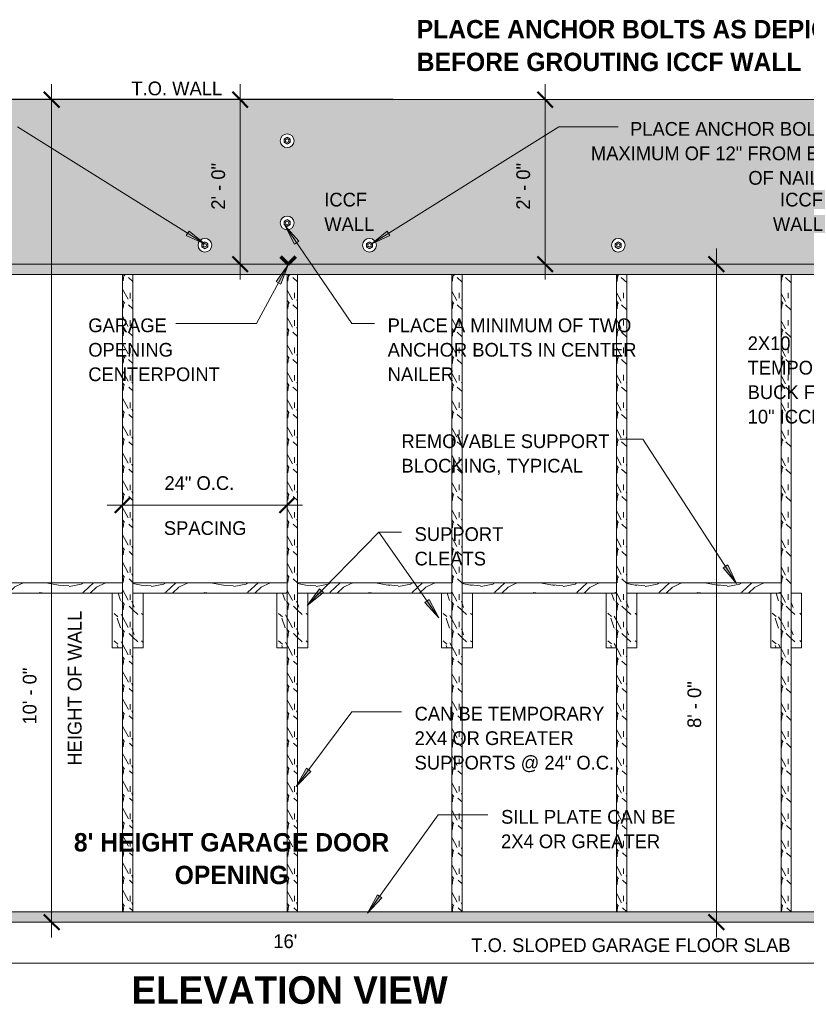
# Model space of a CAD drawing. Header units: inches. Extents: x 263 to 1771, y -57 to 386.
# Tile 26 of 27: x 1550 to 1664, y 85 to 229. Entities that reach past the tile are written whole.
import ezdxf

# ---------------------------------------------------------------- set-up
doc = ezdxf.new("R2010")
doc.units = ezdxf.units.IN
doc.header["$MEASUREMENT"] = 0
doc.layers.add('A-ANNO-DIMS', color=1, linetype='Continuous')
for name, color, linetype, lineweight in [('A-ANNO-DIMS-24', 1, 'Continuous', 9), ('A-ANNO-TEXT', 2, 'Continuous', 9), ('A-DETL', 5, 'Continuous', 9), ('A-DETL-GENF', 3, 'Continuous', 9), ('A-DETL-LLIN', 3, 'Continuous', 9)]:
    doc.layers.add(name, color=color, linetype=linetype, lineweight=lineweight)
doc.dimstyles.new('Linear_-_3_32__SBT_1_256_', dxfattribs={"dimscale": 12, "dimtxt": 0.125, "dimasz": 0.18, "dimexe": 0.125, "dimexo": 0.005208, "dimgap": 0.083333, "dimtad": 1, "dimtoh": 1, "dimdec": 8, "dimzin": 3, "dimdsep": 46, "dimlunit": 4, "dimtxsty": 'Standard', "dimtsz": 0.088388, "dimcen": 0.09, "dimdle": 0.125, "dimazin": 1, "dimtfac": 1, "dimtdec": 8, "dimtmove": 0, "dimatfit": 3, "dimfxl": 0, "dimtvp": 1, "dimtolj": 1, "dimtzin": 0, "dimarcsym": 0})
doc.dimstyles.new('Linear_-_3_32__SBT_TO_1_16', dxfattribs={"dimscale": 12, "dimtxt": 0.125, "dimasz": 0.18, "dimexe": 0.125, "dimexo": 0.005208, "dimgap": 0.083333, "dimtad": 1, "dimtoh": 1, "dimdec": 4, "dimzin": 3, "dimdsep": 46, "dimlunit": 4, "dimtxsty": 'Standard', "dimtsz": 0.088388, "dimcen": 0.09, "dimdle": 0.125, "dimazin": 1, "dimtfac": 1, "dimtdec": 4, "dimtmove": 0, "dimatfit": 3, "dimfxl": 0, "dimtvp": 1, "dimtolj": 1, "dimtzin": 0, "dimarcsym": 0})
doc.dimstyles.new('Linear_-_3_32__SBT_TO_1_FT', dxfattribs={"dimscale": 12, "dimtxt": 0.1875, "dimasz": 0.18, "dimexe": 0.1875, "dimexo": 0.005208, "dimgap": 0.125, "dimtad": 1, "dimtoh": 1, "dimdec": 0, "dimzin": 3, "dimdsep": 46, "dimlunit": 4, "dimtxsty": 'Standard', "dimtsz": 0.132583, "dimcen": 0.09, "dimdle": 0.1875, "dimazin": 1, "dimtfac": 1, "dimtdec": 0, "dimtmove": 0, "dimatfit": 3, "dimfxl": 0, "dimtvp": 1, "dimtolj": 1, "dimtzin": 0, "dimarcsym": 0})
pattern_1 = [(355.236, (1435.446, 2.04), (-132.0003, 12.0013126), [1.445, -143.054]), (11.31, (1436.886, 1.92), (47.999802, 11.999618), [1.836, -59.353]), (45, (1438.686, 2.28), (2e-15, 11.9996), [1.358, -15.613]), (46.848, (1439.646, 3.24), (167.9990196, 180.0011794), [2.632, -260.549]), (12.995, (1441.446, 5.16), (-107.9998605, -24.0011767), [1.601, -158.499]), (0, (1443.006, 5.52), (12, 12), [3, -9]), (350.538, (1446.006, 5.52), (-59.999615, 11.999802), [1.46, -71.533]), (354.289, (1435.446, 5.28), (-107.9998584, 12.0007164), [1.206, -119.393]), (0, (1436.646, 5.16), (12, 12), [1.8, -10.2]), (28.301, (1438.446, 5.16), (131.999243, 72.0006128), [1.772, -175.406]), (52.125, (1440.006, 6), (-47.999473, -60.0000516), [2.736, -134.085]), (39.289, (1441.686, 8.16), (72.0004775, 59.9991211), [1.706, -168.847]), (6.34, (1443.006, 9.24), (96.000043, 11.9994996), [2.173, -106.491]), (348.111, (1445.166, 9.48), (-168.0000449, 36.0010252), [2.33, -230.668]), (353.29, (1435.446, 9), (107.9996025, -12.0003127), [2.054, -203.353]), (3.366, (1437.486, 8.76), (191.9997334, 11.9987713), [2.044, -202.309]), (33.69, (1439.526, 8.88), (-24.000228, -12.000356), [2.163, -41.103]), (47.49, (1441.326, 10.08), (119.9988796, 132.0006096), [1.953, -193.392]), (14.931, (1442.646, 11.52), (132.000387, 35.9990847), [1.863, -184.427]), (0, (1444.446, 12), (12, 12), [1.44, -10.56]), (347.005, (1445.886, 12), (107.9998605, -24.0011767), [1.601, -158.499]), (0, (1439.166, 0), (12, 12), [0.032, -11.968]), (223.152, (1440.846, 1.8), (180.0011794, 167.9990196), [2.632, -260.549]), (206.565, (1438.926, 12), (-12.00009, -12.00052), [1.073, -25.759]), (188.13, (1437.966, 11.52), (-71.999614, -11.999756), [1.697, -83.156]), (156.801, (1436.286, 11.28), (-60.000172, 24.000225), [0.914, -90.475]), (26.565, (1440.846, 1.8), (12.00009, 12.00052), [1.342, -25.491]), (6.71, (1442.046, 2.4), (-107.9996025, -12.0003127), [2.054, -203.353]), (349.875, (1444.086, 2.64), (204.00011846, -36.00112297), [3.413, -337.902]), (349.695, (1435.446, 0.72), (71.9996573, -12.0004542), [1.342, -132.822]), (15.524, (1436.766, 0.48), (-132.0004175, -36.0001992), [2.242, -221.937]), (42.879, (1438.926, 1.08), (-155.9998721, -144.000517), [2.293, -226.967]), (34.695, (1440.606, 2.64), (120.0004404, 83.9998924), [1.897, -187.839]), (9.462, (1442.166, 3.72), (59.999615, 11.999802), [2.19, -70.803]), (353.418, (1444.326, 4.08), (-203.99963486, 23.9996579), [3.141, -310.929]), (351.87, (1435.446, 3.72), (-71.999614, 11.999756), [1.697, -83.156]), (11.31, (1437.126, 3.48), (47.999802, 11.999618), [1.836, -59.353]), (42.51, (1438.926, 3.84), (-132.0006096, -119.9988796), [1.953, -193.392]), (45, (1440.366, 5.16), (2e-15, 11.9996), [2.206, -14.764]), (17.354, (1441.926, 6.72), (-155.9999896, -47.9997765), [2.012, -199.145]), (356.633, (1443.846, 7.32), (-191.999524, 12.0021223), [2.044, -202.309]), (342.897, (1445.886, 7.2), (120.0001634, -36.0009398), [1.632, -161.585]), (351.254, (1435.446, 6.72), (84.000072, -12.000115), [1.578, -156.257]), (14.931, (1437.006, 6.48), (132.000387, 35.9990847), [1.863, -184.427]), (32.005, (1438.806, 6.96), (-60.000361, -35.9996707), [2.264, -110.944]), (49.899, (1440.726, 8.16), (-132.00013176, -155.9998026), [2.981, -295.093]), (15.945, (1442.646, 10.44), (-48.0001825, -12.000037), [1.747, -85.614]), (353.991, (1444.326, 10.92), (120.0001174, -12.000109), [2.293, -226.967]), (336.801, (1446.606, 10.68), (60.000172, -24.000225), [0.914, -90.475]), (350.538, (1435.446, 10.32), (-59.999615, 11.999802), [1.46, -71.533]), (10.008, (1436.886, 10.08), (131.9997426, 23.999859), [2.072, -205.081]), (37.405, (1438.926, 10.44), (156.00071, 119.9993492), [2.568, -254.243]), (29.055, (1440.966, 0), (83.9993836, 48.000945), [1.235, -122.312]), (10.784, (1442.046, 0.6), (-192.0000843, -35.9993246), [2.565, -253.965]), (352.875, (1444.566, 1.08), (-84.000295, 11.9995924), [2.902, -93.845])]
pattern_2 = [(108.435, (1436.486, 0), (-3.998075, 7.9970804), [1.517, -11.127]), (139.399, (1436.006, 1.439), (-23.9903337, 19.9913199), [0.737, -36.126]), (136.848, (1439.445, 1.919), (-59.97609028, 55.97734648), [1.754, -85.938]), (109.983, (1438.165, 3.119), (-11.99563466, 31.9874293), [0.936, -45.864]), (90, (1437.845, 0), (-3.998, 3.998), [0.8, -3.199]), (118.443, (1437.845, 0.8), (27.9890638, -51.97850372), [2.183, -106.952]), (84.289, (1436.806, 2.719), (-3.9988125, -35.9856906), [0.804, -39.38]), (129.806, (1436.886, 3.519), (15.9936204, -19.9918148), [0.625, -30.604])]

# ---------------------------------------------------------------- blocks, each defined once
blk = doc.blocks.new('Anchor Bolts Ho_R TO GROUT0')
at = {"layer": 'A-DETL-GENF'}
for p, q in [((0.54, 1.24), (0.98, 1.49)), ((0.98, 1.49), (1.42, 1.24)), ((0.54, 0.73), (0.54, 1.24)), ((0.98, 0.48), (0.54, 0.73)), ((1.42, 0.73), (0.98, 0.48)), ((1.42, 1.24), (1.42, 0.73))]:
    blk.add_line(p, q, dxfattribs=at)
for radius in [0.438, 0.25]:
    blk.add_circle((0.98, 0.99), radius, dxfattribs=at)
blk = doc.blocks.new('Anchor Bolts Ho_R TO GROUT1')
at = {"layer": 'A-DETL-GENF'}
for p, q in [((0.98, -0.48), (0.54, -0.73)), ((0.54, -0.73), (0.54, -1.24)), ((0.54, -1.24), (0.98, -1.49)), ((1.42, -0.73), (0.98, -0.48)), ((0.98, -1.49), (1.42, -1.24)), ((1.42, -1.24), (1.42, -0.73))]:
    blk.add_line(p, q, dxfattribs=at)
for radius in [0.437, 0.25]:
    blk.add_circle((0.98, -0.99), radius, dxfattribs=at)
blk = doc.blocks.new('DIMBLOCK10-GARA_R TO GROUT0')
at = {"layer": 'A-ANNO-DIMS-24'}
for p, q in [((1554.37, 94.76), (1554.37, 219.26)), ((1554.28, 217.01), (1556.62, 217.01)), ((1554.37, 217.01), (1554.28, 217.01)), ((1554.28, 97.01), (1556.62, 97.01)), ((1554.37, 97.01), (1554.28, 97.01))]:
    blk.add_line(p, q, dxfattribs=at)
at = {"layer": 'A-ANNO-DIMS-24', "lineweight": 50}
for p, q in [((1554.37, 217.01), (1553.25, 218.13)), ((1554.37, 217.01), (1555.5, 215.88)), ((1554.37, 97.01), (1553.25, 98.13)), ((1554.37, 97.01), (1555.5, 95.88))]:
    blk.add_line(p, q, dxfattribs=at)
at = {"layer": 'A-ANNO-DIMS-24', "color": 0, "char_height": 2.0012, "attachment_point": 1, "rotation": 90, "line_spacing_factor": 1.070803}
for s, insert, width in [('\\fStylus BT|b0|i0|c0|p34|;HEIGHT OF WALL', (1556.73, 119.83), 26.4857), ('\\fStylus BT|b0|i0|c0|p34|;10\' - 0"', (1550.16, 125.83), 12.0857)]:
    blk.add_mtext(s, dxfattribs=dict(at, insert=insert, width=width))
blk = doc.blocks.new('DIMBLOCK11-GARA_R TO GROUT0')
at = {"layer": 'A-ANNO-DIMS-24'}
for p, q in [((1581.86, 219.26), (1581.86, 190.76)), ((1581.96, 217.01), (1579.61, 217.01)), ((1581.86, 217.01), (1581.96, 217.01)), ((1581.96, 193.01), (1579.61, 193.01)), ((1581.86, 193.01), (1581.96, 193.01))]:
    blk.add_line(p, q, dxfattribs=at)
at = {"layer": 'A-ANNO-DIMS-24', "lineweight": 50}
for p, q in [((1581.86, 217.01), (1580.74, 218.13)), ((1581.86, 217.01), (1582.99, 215.88)), ((1581.86, 193.01), (1580.74, 194.13)), ((1581.86, 193.01), (1582.99, 191.88))]:
    blk.add_line(p, q, dxfattribs=at)
at = {"layer": 'A-ANNO-DIMS-24', "color": 0, "insert": (1577.65, 200.95), "char_height": 2.0012, "width": 9.7286, "attachment_point": 1, "rotation": 90, "line_spacing_factor": 1.070803}
blk.add_mtext('\\fStylus BT|b0|i0|c0|p34|;2\' - 0"', dxfattribs=at)
blk = doc.blocks.new('DIMBLOCK12-GARA_R TO GROUT0')
at = {"layer": 'A-ANNO-DIMS-24', "lineweight": 50}
for p, q in [((1651.28, 193.01), (1650.15, 194.13)), ((1651.28, 193.01), (1652.4, 191.88)), ((1651.28, 97.01), (1650.15, 98.13)), ((1651.28, 97.01), (1652.4, 95.88))]:
    blk.add_line(p, q, dxfattribs=at)
at = {"layer": 'A-ANNO-DIMS-24'}
for p, q in [((1651.28, 94.76), (1651.28, 195.26)), ((1605.6, 193.01), (1653.53, 193.01)), ((1651.28, 193.01), (1605.6, 193.01)), ((1651.18, 97.01), (1653.53, 97.01)), ((1651.28, 97.01), (1651.18, 97.01))]:
    blk.add_line(p, q, dxfattribs=at)
at = {"layer": 'A-ANNO-DIMS-24', "color": 0, "insert": (1647.06, 125.33), "char_height": 2.0012, "width": 9.7286, "attachment_point": 1, "rotation": 90, "line_spacing_factor": 1.070803}
blk.add_mtext('\\fStylus BT|b0|i0|c0|p34|;8\' - 0"', dxfattribs=at)
blk = doc.blocks.new('DIMBLOCK13-GARA_R TO GROUT0')
at = {"layer": 'A-ANNO-DIMS-24'}
for p, q in [((1626.34, 219.26), (1626.34, 190.76)), ((1605.6, 217.01), (1628.59, 217.01)), ((1626.34, 217.01), (1605.6, 217.01)), ((1605.6, 193.01), (1628.59, 193.01)), ((1626.34, 193.01), (1605.6, 193.01))]:
    blk.add_line(p, q, dxfattribs=at)
at = {"layer": 'A-ANNO-DIMS-24', "lineweight": 50}
for p, q in [((1626.34, 217.01), (1625.21, 218.13)), ((1626.34, 217.01), (1627.46, 215.88)), ((1626.34, 193.01), (1625.21, 194.13)), ((1626.34, 193.01), (1627.46, 191.88))]:
    blk.add_line(p, q, dxfattribs=at)
at = {"layer": 'A-ANNO-DIMS-24', "color": 0, "insert": (1622.12, 200.95), "char_height": 2.0012, "width": 9.7286, "attachment_point": 1, "rotation": 90, "line_spacing_factor": 1.070803}
blk.add_mtext('\\fStylus BT|b0|i0|c0|p34|;2\' - 0"', dxfattribs=at)
blk = doc.blocks.new('DIMBLOCK14-GARA_R TO GROUT0')
at = {"layer": 'A-ANNO-DIMS-24'}
for p, q in [((1492.71, 95.51), (1492.71, 88.74)), ((1492.71, 90.99), (1492.71, 95.51)), ((1684.99, 95.51), (1684.99, 88.74)), ((1684.99, 90.99), (1684.99, 95.51)), ((1490.46, 90.99), (1687.24, 90.99))]:
    blk.add_line(p, q, dxfattribs=at)
at = {"layer": 'A-ANNO-DIMS-24', "lineweight": 50}
for p, q in [((1492.71, 90.99), (1493.83, 92.12)), ((1684.99, 90.99), (1686.12, 92.12)), ((1492.71, 90.99), (1491.58, 89.87)), ((1684.99, 90.99), (1683.87, 89.87))]:
    blk.add_line(p, q, dxfattribs=at)
at = {"layer": 'A-ANNO-DIMS-24', "color": 0, "insert": (1586.69, 95.21), "char_height": 2.0012, "width": 5.1857, "attachment_point": 1, "line_spacing_factor": 1.070803}
blk.add_mtext("\\fStylus BT|b0|i0|c0|p34|;16'", dxfattribs=at)
blk = doc.blocks.new('DIMBLOCK15-GARA_R TO GROUT0')
at = {"layer": 'A-ANNO-DIMS-24', "lineweight": 50}
for p, q in [((1564.71, 157.84), (1565.83, 158.97)), ((1588.71, 157.84), (1589.83, 158.97)), ((1564.71, 157.84), (1563.58, 156.72)), ((1588.71, 157.84), (1587.58, 156.72))]:
    blk.add_line(p, q, dxfattribs=at)
at = {"layer": 'A-ANNO-DIMS-24'}
for p, q in [((1562.46, 157.84), (1590.96, 157.84)), ((1564.71, 157.93), (1564.71, 155.59)), ((1564.71, 157.84), (1564.71, 157.93)), ((1588.71, 157.93), (1588.71, 155.59)), ((1588.71, 157.84), (1588.71, 157.93))]:
    blk.add_line(p, q, dxfattribs=at)
at = {"layer": 'A-ANNO-DIMS-24', "color": 0, "char_height": 2.0012, "attachment_point": 1, "line_spacing_factor": 1.070803}
for s, insert, width in [('\\fStylus BT|b0|i0|c0|p34|;24" O.C.', (1570.82, 162.06), 14.1429), ('\\fStylus BT|b0|i0|c0|p34|;SPACING', (1570.73, 155.49), 14.3571)]:
    blk.add_mtext(s, dxfattribs=dict(at, insert=insert, width=width))

msp = doc.modelspace()

# ---------------------------------------------------------------- hatches: boundary and pattern name
at = {"layer": 'A-ANNO-TEXT'}
for points in [[(1589.77631415, 195.90187065), (1590.42889806, 196.34695482), (1588.41223116, 198.60284622)], [(1574.42117028, 197.8329408), (1574.00255145, 197.16307219), (1576.75593949, 195.90814362)], [(1603.69743948, 197.16307219), (1603.27882065, 197.8329408), (1600.94405144, 195.90814362)], [(1587.08057802, 190.45697653), (1587.77558901, 190.08157619), (1588.85380787, 192.90884263)], [(1652.93984793, 149.13700899), (1652.27754875, 148.70651452), (1654.24366339, 146.4064309)], [(1593.99477284, 145.07393965), (1593.42969359, 145.62589176), (1591.61598696, 143.20381421)], [(1609.4103246, 144.0918498), (1608.76357221, 143.63833351), (1610.8093475, 141.40880556)], [(1592.14570704, 118.97826776), (1591.51154217, 119.44922487), (1590.03998742, 116.80526609)], [(1602.50575018, 100.52965755), (1601.86463271, 100.99110535), (1600.43266945, 98.3254961)]]:
    msp.add_hatch(color=7, dxfattribs=at).paths.add_polyline_path(points, flags=0)
at = {"layer": 'A-DETL-GENF'}
h = msp.add_hatch(color=10, dxfattribs=at)
h.paths.add_polyline_path([(1492.70953255, 97.00761705), (1492.70953255, 193.00761705), (1684.99045838, 193.00761705), (1684.99045838, 97.00761705), (1698.95155017, 97.00761705), (1698.95155017, 156.00761705), (1702.40608447, 156.50761705), (1695.49701586, 157.50761705), (1698.95155017, 158.00761705), (1698.95155017, 217.00761705), (1479.70297507, 217.00761705), (1479.70297507, 158.00761705), (1482.20297507, 157.50761705), (1477.20297507, 156.50761705), (1479.70297507, 156.00761705), (1479.70297507, 97.00761705)], flags=0)
edge = h.paths.add_edge_path(flags=0)
edge.add_arc((1588.70953255, 199.01279854), 1, 180, 360)
edge.add_arc((1588.70953255, 199.01279854), 1, 0, 180)
edge = h.paths.add_edge_path(flags=0)
edge.add_arc((1588.70953255, 211.01279854), 1, 180, 360)
edge.add_arc((1588.70953255, 211.01279854), 1, 0, 180)
edge = h.paths.add_edge_path(flags=0)
edge.add_arc((1489.95953255, 109.01279854), 1, 180, 360)
edge.add_arc((1489.95953255, 109.01279854), 1, 0, 180)
edge = h.paths.add_edge_path(flags=0)
edge.add_arc((1489.95953255, 145.01279854), 1, 180, 360)
edge.add_arc((1489.95953255, 145.01279854), 1, 0, 180)
edge = h.paths.add_edge_path(flags=0)
edge.add_arc((1489.95953255, 181.01279854), 1, 180, 360)
edge.add_arc((1489.95953255, 181.01279854), 1, 0, 180)
edge = h.paths.add_edge_path(flags=0)
edge.add_arc((1489.95953255, 205.01279854), 1, 180, 360)
edge.add_arc((1489.95953255, 205.01279854), 1, 0, 180)
edge = h.paths.add_edge_path(flags=0)
edge.add_arc((1504.70953255, 195.76279854), 1, 180, 360)
edge.add_arc((1504.70953255, 195.76279854), 1, 0, 180)
edge = h.paths.add_edge_path(flags=0)
edge.add_arc((1540.70953255, 195.76279854), 1, 180, 360)
edge.add_arc((1540.70953255, 195.76279854), 1, 0, 180)
edge = h.paths.add_edge_path(flags=0)
edge.add_arc((1576.70953255, 195.76279854), 1, 180, 360)
edge.add_arc((1576.70953255, 195.76279854), 1, 0, 180)
edge = h.paths.add_edge_path(flags=0)
edge.add_arc((1600.70953255, 195.76279854), 1, 180, 360)
edge.add_arc((1600.70953255, 195.76279854), 1, 0, 180)
edge = h.paths.add_edge_path(flags=0)
edge.add_arc((1687.74045838, 109.01279854), 1, 180, 360)
edge.add_arc((1687.74045838, 109.01279854), 1, 0, 180)
edge = h.paths.add_edge_path(flags=0)
edge.add_arc((1687.74045838, 145.01279854), 1, 180, 360)
edge.add_arc((1687.74045838, 145.01279854), 1, 0, 180)
edge = h.paths.add_edge_path(flags=0)
edge.add_arc((1687.74045838, 181.01279854), 1, 180, 360)
edge.add_arc((1687.74045838, 181.01279854), 1, 0, 180)
edge = h.paths.add_edge_path(flags=0)
edge.add_arc((1687.74045838, 205.01279854), 1, 180, 360)
edge.add_arc((1687.74045838, 205.01279854), 1, 0, 180)
edge = h.paths.add_edge_path(flags=0)
edge.add_arc((1672.99045838, 195.76279854), 1, 180, 360)
edge.add_arc((1672.99045838, 195.76279854), 1, 0, 180)
edge = h.paths.add_edge_path(flags=0)
edge.add_arc((1636.99045838, 195.76279854), 1, 180, 360)
edge.add_arc((1636.99045838, 195.76279854), 1, 0, 180)
h = msp.add_hatch(dxfattribs=at)
h.set_pattern_fill('FP9_33', style=0, pattern_type=2)
h.set_pattern_definition(pattern_1)
h.paths.add_polyline_path([(1684.99045838, 193.00761705), (1492.70953255, 193.00761705), (1492.70953255, 191.50761705), (1494.20953255, 191.50761705), (1516.70953255, 191.50761705), (1518.20953255, 191.50761705), (1540.70953255, 191.50761705), (1542.20953255, 191.50761705), (1564.70953255, 191.50761705), (1566.20953255, 191.50761705), (1588.70953255, 191.50761705), (1590.20953255, 191.50761705), (1612.70953255, 191.50761705), (1614.20953255, 191.50761705), (1636.70953255, 191.50761705), (1638.20953255, 191.50761705), (1660.70953255, 191.50761705), (1662.20953255, 191.50761705), (1683.49045838, 191.50761705), (1684.99045838, 191.50761705)], flags=0)
h = msp.add_hatch(dxfattribs=at)
h.set_pattern_fill('FP9_34', style=0, pattern_type=2)
h.set_pattern_definition(pattern_2)
h.paths.add_polyline_path([(1566.20953255, 191.50761705), (1564.70953255, 191.50761705), (1564.70953255, 146.50761705), (1564.70953255, 137.00761705), (1564.70953255, 98.50761705), (1566.20953255, 98.50761705), (1566.20953255, 137.00761705), (1566.20953255, 146.50761705)], flags=0)
h = msp.add_hatch(dxfattribs=at)
h.set_pattern_fill('FP9_34', style=0, pattern_type=2)
h.set_pattern_definition(pattern_2)
h.paths.add_polyline_path([(1590.20953255, 191.50761705), (1588.70953255, 191.50761705), (1588.70953255, 146.50761705), (1588.70953255, 137.00761705), (1588.70953255, 98.50761705), (1590.20953255, 98.50761705), (1590.20953255, 137.00761705), (1590.20953255, 146.50761705)], flags=0)
h = msp.add_hatch(dxfattribs=at)
h.set_pattern_fill('FP9_34', style=0, pattern_type=2)
h.set_pattern_definition(pattern_2)
h.paths.add_polyline_path([(1614.20953255, 191.50761705), (1612.70953255, 191.50761705), (1612.70953255, 146.50761705), (1612.70953255, 137.00761705), (1612.70953255, 98.50761705), (1614.20953255, 98.50761705), (1614.20953255, 137.00761705), (1614.20953255, 146.50761705)], flags=0)
h = msp.add_hatch(dxfattribs=at)
h.set_pattern_fill('FP9_34', style=0, pattern_type=2)
h.set_pattern_definition(pattern_2)
h.paths.add_polyline_path([(1638.20953255, 191.50761705), (1636.70953255, 191.50761705), (1636.70953255, 146.50761705), (1636.70953255, 137.00761705), (1636.70953255, 98.50761705), (1638.20953255, 98.50761705), (1638.20953255, 137.00761705), (1638.20953255, 146.50761705)], flags=0)
h = msp.add_hatch(dxfattribs=at)
h.set_pattern_fill('FP9_34', style=0, pattern_type=2)
h.set_pattern_definition(pattern_2)
h.paths.add_polyline_path([(1662.20953255, 191.50761705), (1660.70953255, 191.50761705), (1660.70953255, 146.50761705), (1660.70953255, 137.00761705), (1660.70953255, 98.50761705), (1662.20953255, 98.50761705), (1662.20953255, 137.00761705), (1662.20953255, 145.00761705)], flags=0)
h = msp.add_hatch(dxfattribs=at)
h.set_pattern_fill('FP9_33', style=0, pattern_type=2)
h.set_pattern_definition(pattern_1)
h.paths.add_polyline_path([(1564.70953255, 146.50761705), (1542.20953255, 146.50761705), (1542.20953255, 145.00761705), (1564.70953255, 145.00761705)], flags=0)
h = msp.add_hatch(dxfattribs=at)
h.set_pattern_fill('FP9_33', style=0, pattern_type=2)
h.set_pattern_definition(pattern_1)
h.paths.add_polyline_path([(1588.70953255, 146.50761705), (1566.20953255, 146.50761705), (1566.20953255, 145.00761705), (1588.70953255, 145.00761705)], flags=0)
h = msp.add_hatch(dxfattribs=at)
h.set_pattern_fill('FP9_33', style=0, pattern_type=2)
h.set_pattern_definition(pattern_1)
h.paths.add_polyline_path([(1612.70953255, 146.50761705), (1590.20953255, 146.50761705), (1590.20953255, 145.00761705), (1612.70953255, 145.00761705)], flags=0)
h = msp.add_hatch(dxfattribs=at)
h.set_pattern_fill('FP9_33', style=0, pattern_type=2)
h.set_pattern_definition(pattern_1)
h.paths.add_polyline_path([(1636.70953255, 146.50761705), (1614.20953255, 146.50761705), (1614.20953255, 145.00761705), (1636.70953255, 145.00761705)], flags=0)
h = msp.add_hatch(dxfattribs=at)
h.set_pattern_fill('FP9_33', style=0, pattern_type=2)
h.set_pattern_definition(pattern_1)
h.paths.add_polyline_path([(1660.70953255, 146.50761705), (1638.20953255, 146.50761705), (1638.20953255, 145.00761705), (1660.70953255, 145.00761705)], flags=0)
h = msp.add_hatch(dxfattribs=at)
h.set_pattern_fill('FP9_34', style=0, pattern_type=2)
h.set_pattern_definition(pattern_2)
h.paths.add_polyline_path([(1564.70953255, 145.00761705), (1563.20953255, 145.00761705), (1563.20953255, 137.00761705), (1564.70953255, 137.00761705)], flags=0)
h = msp.add_hatch(dxfattribs=at)
h.set_pattern_fill('FP9_34', style=0, pattern_type=2)
h.set_pattern_definition(pattern_2)
h.paths.add_polyline_path([(1567.70953255, 145.00761705), (1566.20953255, 145.00761705), (1566.20953255, 137.00761705), (1567.70953255, 137.00761705)], flags=0)
h = msp.add_hatch(dxfattribs=at)
h.set_pattern_fill('FP9_34', style=0, pattern_type=2)
h.set_pattern_definition(pattern_2)
h.paths.add_polyline_path([(1588.70953255, 145.00761705), (1587.20953255, 145.00761705), (1587.20953255, 137.00761705), (1588.70953255, 137.00761705)], flags=0)
h = msp.add_hatch(dxfattribs=at)
h.set_pattern_fill('FP9_34', style=0, pattern_type=2)
h.set_pattern_definition(pattern_2)
h.paths.add_polyline_path([(1591.70953255, 145.00761705), (1590.20953255, 145.00761705), (1590.20953255, 137.00761705), (1591.70953255, 137.00761705)], flags=0)
h = msp.add_hatch(dxfattribs=at)
h.set_pattern_fill('FP9_34', style=0, pattern_type=2)
h.set_pattern_definition(pattern_2)
h.paths.add_polyline_path([(1612.70953255, 145.00761705), (1611.20953255, 145.00761705), (1611.20953255, 137.00761705), (1612.70953255, 137.00761705)], flags=0)
h = msp.add_hatch(dxfattribs=at)
h.set_pattern_fill('FP9_34', style=0, pattern_type=2)
h.set_pattern_definition(pattern_2)
h.paths.add_polyline_path([(1615.70953255, 145.00761705), (1614.20953255, 145.00761705), (1614.20953255, 137.00761705), (1615.70953255, 137.00761705)], flags=0)
h = msp.add_hatch(dxfattribs=at)
h.set_pattern_fill('FP9_34', style=0, pattern_type=2)
h.set_pattern_definition(pattern_2)
h.paths.add_polyline_path([(1636.70953255, 145.00761705), (1635.20953255, 145.00761705), (1635.20953255, 137.00761705), (1636.70953255, 137.00761705)], flags=0)
h = msp.add_hatch(dxfattribs=at)
h.set_pattern_fill('FP9_34', style=0, pattern_type=2)
h.set_pattern_definition(pattern_2)
h.paths.add_polyline_path([(1639.70953255, 145.00761705), (1638.20953255, 145.00761705), (1638.20953255, 137.00761705), (1639.70953255, 137.00761705)], flags=0)
h = msp.add_hatch(dxfattribs=at)
h.set_pattern_fill('FP9_34', style=0, pattern_type=2)
h.set_pattern_definition(pattern_2)
h.paths.add_polyline_path([(1660.70953255, 145.00761705), (1659.20953255, 145.00761705), (1659.20953255, 137.00761705), (1660.70953255, 137.00761705)], flags=0)
h = msp.add_hatch(dxfattribs=at)
h.set_pattern_fill('FP9_34', style=0, pattern_type=2)
h.set_pattern_definition(pattern_2)
h.paths.add_polyline_path([(1663.70953255, 145.00761705), (1662.20953255, 145.00761705), (1662.20953255, 137.00761705), (1663.70953255, 137.00761705)], flags=0)
h = msp.add_hatch(dxfattribs=at)
h.set_pattern_fill('FP9_35', style=0, pattern_type=2)
h.set_pattern_definition([(355.236, (1435.446, 2.04), (-132.0003, 12.0013126), [1.445, -143.054]), (11.31, (1436.886, 1.92), (47.999802, 11.999618), [1.836, -59.353]), (45, (1438.686, 2.28), (2e-15, 11.9996), [1.358, -15.613]), (46.848, (1439.646, 3.24), (167.9990196, 180.0011794), [2.632, -260.549]), (12.995, (1441.446, 5.16), (-107.9998605, -24.0011767), [1.601, -158.499]), (0, (1443.006, 5.52), (12, 12), [3, -9]), (350.538, (1446.006, 5.52), (-59.999615, 11.999802), [1.46, -71.533]), (354.289, (1435.446, 5.28), (-107.9998584, 12.0007164), [1.206, -119.393]), (0, (1436.646, 5.16), (12, 12), [1.8, -10.2]), (28.301, (1438.446, 5.16), (131.999243, 72.0006128), [1.772, -175.406]), (52.125, (1440.006, 6), (-47.999473, -60.0000516), [2.736, -134.085]), (39.289, (1441.686, 8.16), (72.0004775, 59.9991211), [1.706, -168.847]), (6.34, (1443.006, 9.24), (96.000043, 11.9994996), [2.173, -106.491]), (348.111, (1445.166, 9.48), (-168.0000449, 36.0010252), [2.33, -230.668]), (353.29, (1435.446, 9), (107.9996025, -12.0003127), [2.054, -203.353]), (3.367, (1437.486, 8.76), (191.999524, 12.0021223), [2.044, -202.309]), (33.69, (1439.526, 8.88), (-24.000228, -12.000356), [2.163, -41.103]), (47.49, (1441.326, 10.08), (119.9988796, 132.0006096), [1.953, -193.392]), (14.931, (1442.646, 11.52), (132.000387, 35.9990847), [1.863, -184.427]), (0, (1444.446, 12), (12, 12), [1.44, -10.56]), (347.005, (1445.886, 12), (107.9998605, -24.0011767), [1.601, -158.499]), (0, (1439.166, 0), (12, 12), [0.032, -11.968]), (223.152, (1440.846, 1.8), (180.0011794, 167.9990196), [2.632, -260.549]), (206.565, (1438.926, 12), (-12.00009, -12.00052), [1.073, -25.759]), (188.13, (1437.966, 11.52), (-71.999614, -11.999756), [1.697, -83.156]), (156.801, (1436.286, 11.28), (-60.000172, 24.000225), [0.914, -90.475]), (26.565, (1440.846, 1.8), (12.00009, 12.00052), [1.342, -25.491]), (6.71, (1442.046, 2.4), (-107.9996025, -12.0003127), [2.054, -203.353]), (349.875, (1444.086, 2.64), (204.00011846, -36.001123), [3.413, -337.902]), (349.695, (1435.446, 0.72), (71.9996573, -12.0004542), [1.342, -132.822]), (15.524, (1436.766, 0.48), (-132.0004175, -36.0001992), [2.242, -221.937]), (42.879, (1438.926, 1.08), (-155.9998721, -144.000517), [2.293, -226.967]), (34.695, (1440.606, 2.64), (120.0004404, 83.9998924), [1.897, -187.839]), (9.462, (1442.166, 3.72), (59.999615, 11.999802), [2.19, -70.803]), (353.418, (1444.326, 4.08), (-203.99963486, 23.9996579), [3.141, -310.929]), (351.87, (1435.446, 3.72), (-71.999614, 11.999756), [1.697, -83.156]), (11.31, (1437.126, 3.48), (47.999802, 11.999618), [1.836, -59.353]), (42.51, (1438.926, 3.84), (-132.0006096, -119.9988796), [1.953, -193.392]), (45, (1440.366, 5.16), (2e-15, 11.9996), [2.206, -14.764]), (17.354, (1441.926, 6.72), (-155.9999896, -47.9997765), [2.012, -199.145]), (356.633, (1443.846, 7.32), (-191.999524, 12.0021223), [2.044, -202.309]), (342.897, (1445.886, 7.2), (120.0001634, -36.0009398), [1.632, -161.585]), (351.254, (1435.446, 6.72), (84.000072, -12.000115), [1.578, -156.257]), (14.931, (1437.006, 6.48), (132.000387, 35.9990847), [1.863, -184.427]), (32.005, (1438.806, 6.96), (-60.000361, -35.999671), [2.264, -110.944]), (49.899, (1440.726, 8.16), (-132.0001318, -155.9998026), [2.981, -295.093]), (15.945, (1442.646, 10.44), (-48.000183, -12.000037), [1.747, -85.614]), (353.991, (1444.326, 10.92), (120.0001174, -12.000109), [2.293, -226.967]), (336.801, (1446.606, 10.68), (60.000172, -24.000225), [0.914, -90.475]), (350.538, (1435.446, 10.32), (-59.999615, 11.999802), [1.46, -71.533]), (10.008, (1436.886, 10.08), (131.9997426, 23.999859), [2.072, -205.081]), (37.405, (1438.926, 10.44), (156.00071, 119.9993492), [2.568, -254.243]), (29.055, (1440.966, 0), (83.9993836, 48.000945), [1.235, -122.312]), (10.784, (1442.046, 0.6), (-192.0000843, -35.9993246), [2.565, -253.965]), (352.875, (1444.566, 1.08), (-84.000295, 11.999592), [2.902, -93.845])])
h.paths.add_polyline_path([(1683.49045838, 98.50761705), (1662.20953255, 98.50761705), (1660.70953255, 98.50761705), (1638.20953255, 98.50761705), (1636.70953255, 98.50761705), (1614.20953255, 98.50761705), (1612.70953255, 98.50761705), (1590.20953255, 98.50761705), (1588.70953255, 98.50761705), (1566.20953255, 98.50761705), (1564.70953255, 98.50761705), (1542.20953255, 98.50761705), (1540.70953255, 98.50761705), (1518.20953255, 98.50761705), (1516.70953255, 98.50761705), (1494.20953255, 98.50761705), (1494.20953255, 97.00761705), (1683.49045838, 97.00761705)], flags=0)

# ---------------------------------------------------------------- linework, layer by layer
at = {"layer": 'A-ANNO-TEXT', "color": 7}
for p, q in [((1576.75593949, 195.90814362), (1549.37475881, 213.01937678)), ((1600.94405144, 195.90814362), (1628.32523212, 213.01937678)), ((1628.32523212, 213.01937678), (1636.9434358, 213.01937678)), ((1590.42889806, 196.34695482), (1588.41223116, 198.60284622)), ((1588.41223116, 198.60284622), (1589.77631415, 195.90187065)), ((1588.41223116, 198.60284622), (1598.12723691, 184.35867177)), ((1574.42117028, 197.8329408), (1574.00255145, 197.16307219)), ((1574.00255145, 197.16307219), (1576.75593949, 195.90814362)), ((1576.75593949, 195.90814362), (1574.42117028, 197.8329408)), ((1603.27882065, 197.8329408), (1600.94405144, 195.90814362)), ((1600.94405144, 195.90814362), (1603.69743948, 197.16307219)), ((1603.69743948, 197.16307219), (1603.27882065, 197.8329408)), ((1589.77631415, 195.90187065), (1590.42889806, 196.34695482)), ((1588.85380787, 192.90884263), (1584.23555411, 184.35867177)), ((1588.85380787, 192.90884263), (1587.08057802, 190.45697653)), ((1587.77558901, 190.08157619), (1588.85380787, 192.90884263)), ((1587.08057802, 190.45697653), (1587.77558901, 190.08157619)), ((1582.66703621, 184.35867177), (1572.47730437, 184.35867177)), ((1584.23555411, 184.35867177), (1582.66703621, 184.35867177)), ((1598.12723691, 184.35867177), (1601.43779733, 184.35867177)), ((1637.80800029, 167.44960838), (1637.23428527, 167.44960838)), ((1640.56559803, 167.44960838), (1637.80800029, 167.44960838)), ((1654.24366339, 146.4064309), (1640.56559803, 167.44960838)), ((1591.61598696, 143.20381421), (1602.05587459, 153.89199477)), ((1602.05587459, 153.89199477), (1605.36643502, 153.89199477)), ((1610.8093475, 141.40880556), (1602.05587459, 153.89199477)), ((1602.05587459, 153.89199477), (1605.36643502, 153.89199477)), ((1652.93984793, 149.13700899), (1652.27754875, 148.70651452)), ((1652.27754875, 148.70651452), (1654.24366339, 146.4064309)), ((1654.24366339, 146.4064309), (1652.93984793, 149.13700899)), ((1593.42969359, 145.62589176), (1591.61598696, 143.20381421)), ((1593.99477284, 145.07393965), (1593.42969359, 145.62589176)), ((1591.61598696, 143.20381421), (1593.99477284, 145.07393965)), ((1609.4103246, 144.0918498), (1608.76357221, 143.63833351)), ((1610.8093475, 141.40880556), (1609.4103246, 144.0918498)), ((1608.76357221, 143.63833351), (1610.8093475, 141.40880556)), ((1590.03998742, 116.80526609), (1598.12723691, 127.69511043)), ((1598.12723691, 127.69511043), (1605.36643502, 127.69511043)), ((1591.51154217, 119.44922487), (1590.03998742, 116.80526609)), ((1592.14570704, 118.97826776), (1591.51154217, 119.44922487)), ((1590.03998742, 116.80526609), (1592.14570704, 118.97826776)), ((1600.43266945, 98.3254961), (1610.73822056, 112.64362478)), ((1610.73822056, 112.64362478), (1617.97741867, 112.64362478)), ((1601.86463271, 100.99110535), (1600.43266945, 98.3254961)), ((1602.50575018, 100.52965755), (1601.86463271, 100.99110535)), ((1600.43266945, 98.3254961), (1602.50575018, 100.52965755))]:
    msp.add_line(p, q, dxfattribs=at)
at = {"layer": 'A-DETL', "lineweight": 30}
msp.add_line((1604.09999546, 217.00761705), (1479.70297507, 217.00761705), dxfattribs=at)
at = {"layer": 'A-DETL'}
for p, q in [((1698.95155017, 217.00761705), (1479.70297507, 217.00761705)), ((1684.99045838, 193.00761705), (1492.70953255, 193.00761705)), ((1542.20953255, 191.50761705), (1564.70953255, 191.50761705)), ((1566.20953255, 191.50761705), (1564.70953255, 191.50761705)), ((1564.70953255, 191.50761705), (1564.70953255, 146.50761705)), ((1566.20953255, 191.50761705), (1588.70953255, 191.50761705)), ((1566.20953255, 146.50761705), (1566.20953255, 191.50761705)), ((1590.20953255, 191.50761705), (1588.70953255, 191.50761705)), ((1588.70953255, 191.50761705), (1588.70953255, 146.50761705)), ((1590.20953255, 191.50761705), (1612.70953255, 191.50761705)), ((1590.20953255, 146.50761705), (1590.20953255, 191.50761705)), ((1614.20953255, 191.50761705), (1612.70953255, 191.50761705)), ((1612.70953255, 191.50761705), (1612.70953255, 146.50761705)), ((1614.20953255, 191.50761705), (1636.70953255, 191.50761705)), ((1614.20953255, 146.50761705), (1614.20953255, 191.50761705)), ((1638.20953255, 191.50761705), (1636.70953255, 191.50761705)), ((1636.70953255, 191.50761705), (1636.70953255, 146.50761705)), ((1638.20953255, 191.50761705), (1660.70953255, 191.50761705)), ((1638.20953255, 146.50761705), (1638.20953255, 191.50761705)), ((1662.20953255, 191.50761705), (1660.70953255, 191.50761705)), ((1660.70953255, 191.50761705), (1660.70953255, 146.50761705)), ((1662.20953255, 191.50761705), (1683.49045838, 191.50761705)), ((1662.20953255, 145.00761705), (1662.20953255, 191.50761705)), ((1564.70953255, 146.50761705), (1542.20953255, 146.50761705)), ((1564.70953255, 145.00761705), (1564.70953255, 146.50761705)), ((1588.70953255, 146.50761705), (1566.20953255, 146.50761705)), ((1566.20953255, 146.50761705), (1566.20953255, 145.00761705)), ((1588.70953255, 145.00761705), (1588.70953255, 146.50761705)), ((1612.70953255, 146.50761705), (1590.20953255, 146.50761705)), ((1590.20953255, 146.50761705), (1590.20953255, 145.00761705)), ((1612.70953255, 145.00761705), (1612.70953255, 146.50761705)), ((1636.70953255, 146.50761705), (1614.20953255, 146.50761705)), ((1614.20953255, 146.50761705), (1614.20953255, 145.00761705)), ((1636.70953255, 145.00761705), (1636.70953255, 146.50761705)), ((1660.70953255, 146.50761705), (1638.20953255, 146.50761705)), ((1638.20953255, 146.50761705), (1638.20953255, 145.00761705)), ((1660.70953255, 145.00761705), (1660.70953255, 146.50761705)), ((1542.20953255, 145.00761705), (1564.70953255, 145.00761705)), ((1563.20953255, 145.00761705), (1563.20953255, 137.00761705)), ((1564.70953255, 137.00761705), (1564.70953255, 145.00761705)), ((1566.20953255, 145.00761705), (1566.20953255, 137.00761705)), ((1566.20953255, 145.00761705), (1588.70953255, 145.00761705)), ((1567.70953255, 137.00761705), (1567.70953255, 145.00761705)), ((1587.20953255, 145.00761705), (1587.20953255, 137.00761705)), ((1588.70953255, 137.00761705), (1588.70953255, 145.00761705)), ((1590.20953255, 145.00761705), (1590.20953255, 137.00761705)), ((1590.20953255, 145.00761705), (1612.70953255, 145.00761705)), ((1591.70953255, 137.00761705), (1591.70953255, 145.00761705)), ((1611.20953255, 145.00761705), (1611.20953255, 137.00761705)), ((1612.70953255, 137.00761705), (1612.70953255, 145.00761705)), ((1614.20953255, 145.00761705), (1614.20953255, 137.00761705)), ((1614.20953255, 145.00761705), (1636.70953255, 145.00761705)), ((1615.70953255, 137.00761705), (1615.70953255, 145.00761705)), ((1635.20953255, 145.00761705), (1635.20953255, 137.00761705)), ((1636.70953255, 137.00761705), (1636.70953255, 145.00761705)), ((1638.20953255, 145.00761705), (1638.20953255, 137.00761705)), ((1638.20953255, 145.00761705), (1660.70953255, 145.00761705)), ((1639.70953255, 137.00761705), (1639.70953255, 145.00761705)), ((1659.20953255, 145.00761705), (1659.20953255, 137.00761705)), ((1660.70953255, 137.00761705), (1660.70953255, 145.00761705)), ((1663.70953255, 145.00761705), (1662.20953255, 145.00761705)), ((1662.20953255, 145.00761705), (1662.20953255, 137.00761705)), ((1663.70953255, 137.00761705), (1663.70953255, 145.00761705)), ((1563.20953255, 137.00761705), (1564.70953255, 137.00761705)), ((1564.70953255, 137.00761705), (1564.70953255, 98.50761705)), ((1566.20953255, 98.50761705), (1566.20953255, 137.00761705)), ((1566.20953255, 137.00761705), (1567.70953255, 137.00761705)), ((1587.20953255, 137.00761705), (1588.70953255, 137.00761705)), ((1588.70953255, 137.00761705), (1588.70953255, 98.50761705)), ((1590.20953255, 98.50761705), (1590.20953255, 137.00761705)), ((1590.20953255, 137.00761705), (1591.70953255, 137.00761705)), ((1611.20953255, 137.00761705), (1612.70953255, 137.00761705)), ((1612.70953255, 137.00761705), (1612.70953255, 98.50761705)), ((1614.20953255, 98.50761705), (1614.20953255, 137.00761705)), ((1614.20953255, 137.00761705), (1615.70953255, 137.00761705)), ((1635.20953255, 137.00761705), (1636.70953255, 137.00761705)), ((1636.70953255, 137.00761705), (1636.70953255, 98.50761705)), ((1638.20953255, 98.50761705), (1638.20953255, 137.00761705)), ((1638.20953255, 137.00761705), (1639.70953255, 137.00761705)), ((1659.20953255, 137.00761705), (1660.70953255, 137.00761705)), ((1660.70953255, 137.00761705), (1660.70953255, 98.50761705)), ((1662.20953255, 98.50761705), (1662.20953255, 137.00761705)), ((1662.20953255, 137.00761705), (1663.70953255, 137.00761705)), ((1564.70953255, 98.50761705), (1542.20953255, 98.50761705)), ((1564.70953255, 98.50761705), (1566.20953255, 98.50761705)), ((1588.70953255, 98.50761705), (1566.20953255, 98.50761705)), ((1588.70953255, 98.50761705), (1590.20953255, 98.50761705)), ((1612.70953255, 98.50761705), (1590.20953255, 98.50761705)), ((1612.70953255, 98.50761705), (1614.20953255, 98.50761705)), ((1636.70953255, 98.50761705), (1614.20953255, 98.50761705)), ((1636.70953255, 98.50761705), (1638.20953255, 98.50761705)), ((1660.70953255, 98.50761705), (1638.20953255, 98.50761705)), ((1660.70953255, 98.50761705), (1662.20953255, 98.50761705)), ((1683.49045838, 98.50761705), (1662.20953255, 98.50761705)), ((1494.20953255, 97.00761705), (1683.49045838, 97.00761705))]:
    msp.add_line(p, q, dxfattribs=at)
at = {"layer": 'A-DETL', "lineweight": 70}
for p, q in [((1588.84999546, 193.00761705), (1587.78933529, 194.06827723)), ((1587.78933529, 194.06827723), (1588.84999546, 193.00761705)), ((1588.84999546, 193.00761705), (1589.91065564, 194.06827723)), ((1589.91065564, 194.06827723), (1588.84999546, 193.00761705))]:
    msp.add_line(p, q, dxfattribs=at)
at = {"layer": 'A-DETL-LLIN'}
for centre in [(1588.70953255, 211.00761705), (1588.70953255, 199.00761705), (1576.70953255, 195.75761705), (1600.70953255, 195.75761705), (1636.99045838, 195.75761705)]:
    msp.add_circle(centre, 1, dxfattribs=at)

# ---------------------------------------------------------------- block references
at = {"layer": 'A-DETL-GENF'}
for p in [(1587.73121503, 210.02077735), (1587.73121503, 198.02077735), (1575.73121503, 194.77077735)]:
    msp.add_blockref('Anchor Bolts Ho_R TO GROUT0', p, dxfattribs=at)
at = {"layer": 'A-DETL-GENF', "rotation": 180}
for p in [(1601.68785007, 194.77077735), (1637.9687759, 194.77077735)]:
    msp.add_blockref('Anchor Bolts Ho_R TO GROUT1', p, dxfattribs=at)

# ---------------------------------------------------------------- texts
at = {"layer": 'A-ANNO-TEXT', "color": 7}
for s, insert, char_height, width, attachment_point, line_spacing_factor in [('\\fStylus BT|b1|i0|c0|p34|;PLACE ANCHOR BOLTS AS DEPICTED\\PBEFORE GROUTING ICCF WALL', (1607.59977744, 228.61998114), 2.6869158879, 79.164, 1, 1.063354), ('\\fStylus BT|b0|i0|c0|p34|;T.O. WALL', (1565.99838072, 219.63784969), 2.0011682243, 15.957, 1, 1.070803), ('\\fStylus BT|b0|i0|c0|p34|;PLACE ANCHOR BOLT A\\PMAXIMUM OF 12" FROM END\\POF NAILER', (1670.0709358, 213.73840215), 2.0011682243, 46.71, 3, 1.070803), ('\\fStylus BT|b0|i0|c0|p34|;ICCF\\PWALL', (1594.11755952, 203.41419745), 2.0011682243, 8.073, 1, 1.070803), ('\\fStylus BT|b0|i0|c0|p34|;ICCF\\PWALL', (1666.81787567, 203.41419745), 2.0011682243, 8.073, 3, 1.070803), ('\\fStylus BT|b0|i0|c0|p34|;GARAGE\\POPENING\\PCENTERPOINT', (1559.71230437, 185.07769713), 2.0011682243, 21.681, 1, 1.070803), ('\\fStylus BT|b0|i0|c0|p34|;PLACE A MINIMUM OF TWO\\PANCHOR BOLTS IN CENTER\\PNAILER', (1603.35779733, 185.07769713), 2.0011682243, 43.524, 1, 1.070803), ('\\fStylus BT|b0|i0|c0|p34|;2X10\\PTEMPORARY\\PBUCK FOR\\P10" ICCF', (1655.84894466, 182.46665223), 2.0011682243, 19.413, 1, 1.070803), ('\\fStylus BT|b0|i0|c0|p34|;REMOVABLE SUPPORT\\PBLOCKING, TYPICAL', (1605.36678527, 168.16863375), 2.0011682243, 35.937, 1, 1.070803), ('\\fStylus BT|b0|i0|c0|p34|;SUPPORT\\PCLEATS', (1607.28643502, 154.61102014), 2.0011682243, 15.093, 1, 1.070803), ('\\fStylus BT|b0|i0|c0|p34|;CAN BE TEMPORARY\\P2X4 OR GREATER\\PSUPPORTS @ 24" O.C.', (1607.28643502, 128.4141358), 2.0011682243, 37.26, 1, 1.070803), ('\\fStylus BT|b0|i0|c0|p34|;SILL PLATE CAN BE\\P2X4 OR GREATER', (1619.89741867, 113.36265014), 2.0011682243, 29.862, 1, 1.070803), ("\\fStylus BT|b1|i0|c0|p34|;8' HEIGHT GARAGE DOOR\\POPENING", (1580.59826589, 109.99161176), 2.6869158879, 54.828, 2, 1.063354), ('\\fStylus BT|b0|i0|c0|p34|;T.O. SLOPED GARAGE FLOOR SLAB', (1615.55658855, 94.63784969), 2.0011682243, 56.106, 1, 1.070803), ('\\fStylus BT|b1|i0|c0|p34|;ELEVATION VIEW', (1565.99838072, 89.1119602), 4.0303738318, 53.244, 1, 1.063354)]:
    msp.add_mtext(s, dxfattribs=dict(at, insert=insert, char_height=char_height, width=width, attachment_point=attachment_point, line_spacing_factor=line_spacing_factor))

# ---------------------------------------------------------------- dimensions: what is measured, and where the dimension line sits
at = {"layer": 'A-ANNO-DIMS', "lineweight": 9}
for base, p1, p2, dimstyle, picture, middle in [((1554.3718596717, 217.0076170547), (1552.7808694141, 97.0076170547), (1552.7808694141, 217.0076170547), 'Linear_-_3_32__SBT_1_256_', 'DIMBLOCK10-GARA_R TO GROUT0', (1552.6218596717, 157.0076170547)), ((1581.86475807, 193.00761705), (1583.45574833, 217.00761705), (1583.45574833, 193.00761705), 'Linear_-_3_32__SBT_TO_1_16', 'DIMBLOCK11-GARA_R TO GROUT0', (1580.11475807, 205.00761705)), ((1626.33523285, 193.00761705), (1604.09999546, 217.00761705), (1604.09999546, 193.00761705), 'Linear_-_3_32__SBT_TO_1_16', 'DIMBLOCK13-GARA_R TO GROUT0', (1624.58523285, 205.00761705)), ((1651.2755564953, 193.0076170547), (1649.6845662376, 97.0076170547), (1604.0999954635, 193.0076170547), 'Linear_-_3_32__SBT_1_256_', 'DIMBLOCK12-GARA_R TO GROUT0', (1649.5255564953, 145.0076170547))]:
    dim = msp.add_linear_dim(base=base, p1=p1, p2=p2, angle=90, dimstyle=dimstyle, dxfattribs=at)
    dim.commit()
    dim.dimension.update_dxf_attribs({"geometry": picture, "text_midpoint": middle})
for base, p1, p2, dimstyle, picture, middle in [((1588.7095325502, 157.8431035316), (1564.7095325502, 159.4340937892), (1588.7095325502, 159.4340937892), 'Linear_-_3_32__SBT_1_256_', 'DIMBLOCK15-GARA_R TO GROUT0', (1576.7095325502, 159.5931035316)), ((1684.99045838, 90.99212279), (1492.70953255, 97.00761705), (1684.99045838, 97.00761705), 'Linear_-_3_32__SBT_TO_1_FT', 'DIMBLOCK14-GARA_R TO GROUT0', (1588.84999546, 93.61712279))]:
    dim = msp.add_linear_dim(base=base, p1=p1, p2=p2, dimstyle=dimstyle, dxfattribs=at)
    dim.commit()
    dim.dimension.update_dxf_attribs({"geometry": picture, "text_midpoint": middle})

doc.saveas('drawing.dxf')
